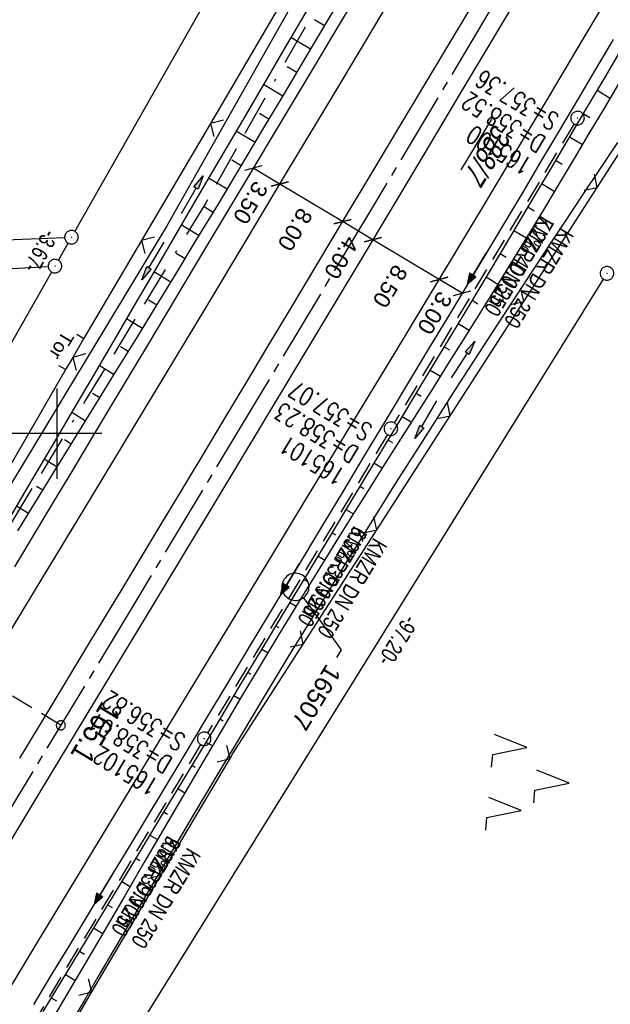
# Model space of a CAD drawing. Extents: x 509601 to 510326, y 459976 to 460916.
# Tile 34 of 39: x 510096 to 510161, y 460637 to 460746. Entities that reach past the tile are written whole.
import ezdxf
from ezdxf import colors
from ezdxf.entities.mleader import LeaderData, LeaderLine
from ezdxf.math import Vec2, Vec3

# ---------------------------------------------------------------- set-up
doc = ezdxf.new("R2010")
doc.units = 0
doc.header["$LTSCALE"] = 10
doc.header["$MEASUREMENT"] = 0
for name, pattern in [('ACAD_ISO16W100', [73, 15, -6.5, 15, -6.5, 15, -7, 1, -7]), ('ACHSE', [5.5, 4, -0.5, 0.5, -0.5]), ('AUSGEZOGEN', [0]), ('LT00', [0]), ('LT17', [0.15, 0.1, -0.05]), ('STRICHLINIE2', [0.375, 0.25, -0.125])]:
    doc.linetypes.add(name, pattern=pattern)
doc.layers.get('0').update_dxf_attribs({"linetype": 'LT00'})
for name, color, linetype in [('--EK_FBR', 1, 'LT00'), ('--EK_Halt-Pfeil', 4, 'LT00'), ('--EK_Haltung', 7, 'STRICHLINIE2'), ('--EK_Haltung-Text', 140, 'LT00'), ('--EK_Schacht-Text', 5, 'LT00'), ('--EK_ST-93-1', 30, 'LT17'), ('--EL_DFK_AB_L', 21, 'LT00'), ('--EL_DFK_AB_P', 7, 'LT00'), ('--EL_Halt-Pfeil', 4, 'LT00'), ('--EL_Haltung', 182, 'STRICHLINIE2'), ('--EL_Haltung-Text', 182, 'LT00'), ('-AX-093', 35, 'ACHSE'), ('-ST-93-1', 250, 'LT00'), ('ABSTAND', 8, 'LT00'), ('BAB-KABEL', 220, 'ACAD_ISO16W100'), ('BEMAßUNG', 255, 'Continuous'), ('DFK_AB_FLNR', 7, 'Continuous'), ('DFK_AB_L', 21, 'LT00'), ('DFK_AB_P', 7, 'LT00'), ('DFK_KATASTER', 250, 'LT00'), ('DFK_NUTZUNG', 250, 'LT00'), ('FESTPKT_TEXT_B', 211, 'LT00'), ('PFEIL', 140, 'AUSGEZOGEN'), ('TOR_TEXT_B', 11, 'Continuous'), ('V109_AFBR_BAB', 250, 'LT00'), ('V109_BOESCH', 250, 'LT00'), ('V109_BOSCHUNG', 250, 'LT00'), ('V109_GRABEN', 250, 'LT00'), ('V109_KA_PRUF', 182, 'LT00'), ('V109_LD_MARK', 250, 'LT00'), ('V109_PKT_AU', 211, 'LT00'), ('V109_RASTER', 250, 'LT00'), ('V109_ZAUN', 40, 'LT00')]:
    doc.layers.add(name, color=color, linetype=linetype)
doc.styles.add('Arial', font='ARIAL.TTF')
doc.styles.add('Beschrift', font='ARIAL.TTF')
doc.styles.add('Haltungsbeschriftung', font='ARIAL.TTF', dxfattribs={"width": 0.75})
doc.styles.add('schachtbeschriftung', font='romans.shx', dxfattribs={"width": 0.75, "height": 2})
doc.styles.get("Standard").update_dxf_attribs({"font": 'ARIAL.TTF'})

# ---------------------------------------------------------------- blocks, each defined once
blk = doc.blocks.new('SYMB0003')
at = {"color": 0, "linetype": 'ByBlock'}
for p, q in [((-0.015712, 0), (0.010166, 0.012015)), ((0, -0.021257), (-0.015712, 0)), ((0.010166, 0.012015), (0, -0.021257))]:
    blk.add_line(p, q, dxfattribs=at)
for points in [[(-0.031395, 0.499013), (-0.093691, 0.491144), (-0.154509, 0.475528), (-0.21289, 0.452414), (-0.267913, 0.422164), (-0.318712, 0.385257), (-0.364484, 0.342274), (-0.404509, 0.293893), (-0.438154, 0.240877), (-0.464888, 0.184062), (-0.484292, 0.124345), (-0.496058, 0.062667), (-0.5, 0)], [(0.5, 0), (0.496057, 0.062667), (0.484292, 0.124345), (0.464888, 0.184062), (0.438153, 0.240877), (0.404509, 0.293893), (0.364484, 0.342274), (0.318712, 0.385257), (0.267913, 0.422164), (0.21289, 0.452414), (0.154509, 0.475528), (0.093691, 0.491144), (0.031395, 0.499013), (-0.031395, 0.499013)], [(-0.5, 0), (-0.496058, -0.062667), (-0.484292, -0.124345), (-0.464888, -0.184062), (-0.438154, -0.240877), (-0.404509, -0.293893), (-0.364485, -0.342274), (-0.318712, -0.385257), (-0.267914, -0.422164), (-0.21289, -0.452414), (-0.154509, -0.475529), (-0.093691, -0.491144), (-0.031395, -0.499014), (0.031395, -0.499014)], [(0.031395, -0.499014), (0.093691, -0.491144), (0.154509, -0.475529), (0.21289, -0.452414), (0.267914, -0.422164), (0.318712, -0.385257), (0.364485, -0.342274), (0.404509, -0.293893), (0.438154, -0.240877), (0.464889, -0.184062), (0.484292, -0.124345), (0.496058, -0.062667), (0.5, 0)]]:
    blk.add_lwpolyline(points, dxfattribs=at)
blk = doc.blocks.new('SYMB7221')
at = {"color": 0, "linetype": 'ByBlock'}
for p, q in [((0, 0.435), (-0.11, 0.065)), ((0.11, 0.065), (0, 0.435)), ((0.25, 0.065), (0.11, 0.065)), ((-0.35, -0.065), (-0.46, -0.435)), ((0.35, -0.065), (0.24, -0.435))]:
    blk.add_line(p, q, dxfattribs=at)
for points in [[(-0.1, -0.435), (-0.24, -0.435), (-0.35, -0.065)], [(0.6, -0.435), (0.46, -0.435), (0.35, -0.065)]]:
    blk.add_lwpolyline(points, dxfattribs=at)
blk = doc.blocks.new('Pfreil3')
at = {"layer": 'PFEIL'}
blk.add_hatch(color=256, dxfattribs=at).paths.add_polyline_path([(-1.55, 0.27), (-1.55, -0.27), (0, 0)])
for p, q in [((-1.55, 0), (-4.83, 0)), ((-1.55, -0.27), (-1.55, 0.27)), ((-1.55, 0.27), (0, 0)), ((0, 0), (-1.55, -0.27))]:
    blk.add_line(p, q, dxfattribs=at)
blk = doc.blocks.new('_None')
blk = doc.blocks.new('_Oblique')
at = {"color": 0, "linetype": 'ByBlock', "lineweight": -2}
blk.add_line((-0.5, -0.5), (0.5, 0.5), dxfattribs=at)
blk = doc.blocks.new('SYMB0024')
at = {"color": 0, "linetype": 'ByBlock'}
for p, q in [((-0.5, 0.5), (0, 0)), ((0, 0), (0.5, 0.5))]:
    blk.add_line(p, q, dxfattribs=at)
blk = doc.blocks.new('SYMB0070')
at = {"color": 0, "linetype": 'ByBlock'}
for p, q in [((-0.5, 0), (0.2, 0)), ((0.5, 0), (0.2, 0.1)), ((0.2, 0.1), (0.2, 0)), ((0.468, 0), (0.21, 0.086)), ((0.21, 0.086), (0.21, -0.086)), ((0.21, -0.086), (0.468, 0)), ((0.22, -0.072), (0.437, 0)), ((0.23, -0.058), (0.405, 0)), ((0.24, -0.045), (0.374, 0)), ((0.342, 0), (0.25, 0.031)), ((0.25, 0.031), (0.25, -0.031)), ((0.25, -0.031), (0.342, 0)), ((0.26, -0.017), (0.31, 0)), ((0.27, -0.003), (0.279, 0))]:
    blk.add_line(p, q, dxfattribs=at)
for points in [[(0.2, 0), (0.2, -0.1), (0.5, 0)], [(0.437, 0), (0.22, 0.072), (0.22, -0.072)], [(0.405, 0), (0.23, 0.058), (0.23, -0.058)], [(0.374, 0), (0.24, 0.045), (0.24, -0.045)], [(0.31, 0), (0.26, 0.017), (0.26, -0.017)], [(0.279, 0), (0.27, 0.003), (0.27, -0.003)]]:
    blk.add_lwpolyline(points, dxfattribs=at)
blk = doc.blocks.new('SYMB2')
at = {"color": 0, "linetype": 'ByBlock', "flags": 128}
for points in [[(-0.031395, 0.499013), (-0.093691, 0.491144), (-0.154509, 0.475528), (-0.21289, 0.452414), (-0.267913, 0.422164), (-0.318712, 0.385257), (-0.364484, 0.342274), (-0.404509, 0.293893), (-0.438154, 0.240877), (-0.464888, 0.184062), (-0.484292, 0.124345), (-0.496058, 0.062667), (-0.5, 0)], [(-0.5, 0), (-0.496058, -0.062667), (-0.484292, -0.124345), (-0.464888, -0.184062), (-0.438154, -0.240877), (-0.404509, -0.293893), (-0.364485, -0.342274), (-0.318712, -0.385257), (-0.267914, -0.422164), (-0.21289, -0.452414), (-0.154509, -0.475529), (-0.093691, -0.491144), (-0.031395, -0.499014), (0.031395, -0.499014)], [(0.5, 0), (0.496057, 0.062667), (0.484292, 0.124345), (0.464888, 0.184062), (0.438153, 0.240877), (0.404509, 0.293893), (0.364484, 0.342274), (0.318712, 0.385257), (0.267913, 0.422164), (0.21289, 0.452414), (0.154509, 0.475528), (0.093691, 0.491144), (0.031395, 0.499013), (-0.031395, 0.499013)], [(0.031395, -0.499014), (0.093691, -0.491144), (0.154509, -0.475529), (0.21289, -0.452414), (0.267914, -0.422164), (0.318712, -0.385257), (0.364485, -0.342274), (0.404509, -0.293893), (0.438154, -0.240877), (0.464889, -0.184062), (0.484292, -0.124345), (0.496058, -0.062667), (0.5, 0)]]:
    blk.add_lwpolyline(points, dxfattribs=at)

msp = doc.modelspace()

# ---------------------------------------------------------------- linework, layer by layer
at = {"layer": '--EK_FBR', "color": 2}
for points in [[(510147.25, 460749.6), (510144.18, 460744.45), (510141.1, 460739.31), (510138.02, 460734.17), (510134.95, 460729.05), (510131.88, 460723.94), (510128.82, 460718.82), (510125.75, 460713.7), (510123.3, 460709.62), (510120.86, 460705.53), (510118.41, 460701.45), (510115.96, 460697.36), (510113.5, 460693.28), (510111.4, 460689.8), (510109.29, 460686.31), (510107.18, 460682.83), (510105.07, 460679.34), (510102.96, 460675.86), (510100.85, 460672.38), (510098.37, 460668.27), (510095.89, 460664.16)], [(510150.72, 460747.83), (510147.65, 460742.69), (510144.58, 460737.54), (510141.51, 460732.4), (510137.4, 460725.53), (510133.28, 460718.66), (510129.16, 460711.8), (510123.04, 460701.63), (510116.92, 460691.47), (510113.76, 460686.25), (510110.61, 460681.04), (510107.45, 460675.82), (510104.3, 460670.6), (510101.19, 460665.47), (510098.09, 460660.34), (510094.98, 460655.21), (510091.87, 460650.08), (510089.4, 460646.01), (510086.93, 460641.94), (510084.45, 460637.87), (510081.98, 460633.81)]]:
    msp.add_lwpolyline(points, dxfattribs=at)
at = {"layer": '--EK_FBR'}
for points in [[(510132.67, 460747.59), (510130.56, 460744.08), (510128.45, 460740.56), (510126.02, 460736.52), (510123.6, 460732.47), (510121.18, 460728.43), (510118.76, 460724.38), (510116.34, 460720.33), (510113.23, 460715.15), (510110.13, 460709.97), (510107.02, 460704.78), (510103.92, 460699.6), (510101.77, 460696.02), (510099.62, 460692.44), (510097.48, 460688.85), (510095.32, 460685.28)], [(510161.51, 460743.53), (510159.53, 460740.2), (510157.56, 460736.87), (510155.58, 460733.54), (510153.6, 460730.21), (510151.62, 460726.88), (510149.53, 460723.38), (510147.43, 460719.88), (510145.33, 460716.38), (510143.22, 460712.88), (510141.11, 460709.38), (510139.01, 460705.88), (510136.52, 460701.75), (510134.03, 460697.61), (510131.55, 460693.48), (510129.06, 460689.34), (510126.57, 460685.2), (510124.04, 460681.01), (510121.51, 460676.81), (510118.98, 460672.62), (510116.46, 460668.42), (510113.93, 460664.23), (510111.86, 460660.8), (510109.8, 460657.37), (510107.73, 460653.94), (510105.66, 460650.51), (510103.59, 460647.09), (510101.52, 460643.66), (510099.47, 460640.31), (510097.42, 460636.95)]]:
    msp.add_lwpolyline(points, dxfattribs=at)
at = {"layer": '--EK_Haltung'}
for p, q in [((510157.19, 460734.22), (510137.32, 460701.19)), ((510136.55, 460699.9), (510116.68, 460666.93)), ((510115.91, 460665.65), (510096.12, 460632.74))]:
    msp.add_line(p, q, dxfattribs=at)
at = {"layer": '--EK_ST-93-1', "ltscale": 2.5}
msp.add_line((510100.45, 460667.78), (510066.21, 460688.48), dxfattribs=at)
at = {"layer": '--EL_DFK_AB_L'}
for p, q in [((510101.99, 460722.35), (510151.04, 460808.57)), ((510100.18, 460719.16), (510101.25, 460721.05)), ((510088.05, 460697.84), (510099.44, 460717.86)), ((510109.92, 460635.8), (510160.43, 460717.07))]:
    msp.add_line(p, q, dxfattribs=at)
at = {"layer": '--EL_Haltung'}
for p, q in [((510157.19, 460734.22), (510137.32, 460701.19)), ((510136.55, 460699.9), (510116.68, 460666.93)), ((510115.91, 460665.65), (510096.12, 460632.74))]:
    msp.add_line(p, q, dxfattribs=at)
at = {"layer": '-AX-093', "ltscale": 0.2}
msp.add_lwpolyline([(510203.88, 460841.48), (510199.27, 460833.6), (510186.46, 460811.81), (510173.6, 460790.03), (510160.71, 460768.28), (510147.77, 460746.56), (510134.8, 460724.85), (510121.79, 460703.17), (510108.74, 460681.51), (510095.66, 460659.87), (510082.55, 460638.25), (510069.4, 460616.65), (510056.23, 460595.07), (510043.02, 460573.51), (510029.79, 460551.96), (510016.52, 460530.43), (510003.24, 460508.92), (509989.92, 460487.42), (509976.58, 460465.94)], dxfattribs=at)
at = {"layer": 'BAB-KABEL', "ltscale": 0.03, "flags": 128}
msp.add_lwpolyline([(510190.69, 460849.49), (510190.02, 460847.77), (510183.49, 460836.65), (510180.01, 460830.87), (510176.15, 460823.97), (510174.5, 460821.68), (510167.06, 460811.48), (510163.85, 460807.73), (510158.7, 460798.44), (510145.59, 460775.75), (510145.51, 460775.62), (510139.55, 460766.25), (510127.89, 460745.69), (510116.48, 460725.5), (510103.19, 460703.69), (510088.77, 460680), (510076.36, 460660.18), (510061.57, 460635.85), (510045.28, 460608.9), (510034.01, 460589.7), (510024.1, 460573.65), (510002.67, 460537.93), (509987.3, 460513.1), (509974.33, 460492.26), (509961.21, 460471.99), (509950.27, 460455.5), (509943.57, 460445.9), (509931.33, 460428.7), (509923.89, 460415.13), (509914.56, 460398.5), (509908.3, 460386.71), (509894.89, 460365.43), (509878.85, 460339.88), (509861.2, 460311.88), (509843.86, 460284.23), (509828.7, 460259.54), (509819.09, 460252.85), (509809.31, 460236.33), (509794.75, 460212.76), (509792.12, 460209.12), (509771.59, 460183.68), (509747.18, 460153.37), (509734.69, 460137.24), (509730.91, 460132.09), (509733.13, 460114.54), (509731.41, 460108.01), (509724.52, 460095.6), (509711.28, 460076.68), (509702.95, 460063.48)], dxfattribs=at)
at = {"layer": 'BEMAßUNG'}
for p, q in [((510124.65, 460727.58), (510121.72, 460729.33)), ((510131.58, 460723.43), (510124.65, 460727.58)), ((510134.94, 460721.42), (510131.58, 460723.43)), ((510142.28, 460717.03), (510134.94, 460721.42)), ((510144.81, 460715.52), (510142.28, 460717.03))]:
    msp.add_line(p, q, dxfattribs=at)
at = {"layer": 'DFK_AB_L'}
for p, q in [((510101.99, 460722.35), (510151.04, 460808.57)), ((510100.18, 460719.16), (510101.25, 460721.05)), ((510088.05, 460697.84), (510099.44, 460717.86)), ((510109.92, 460635.8), (510160.43, 460717.07))]:
    msp.add_line(p, q, dxfattribs=at)
at = {"layer": 'DFK_KATASTER'}
for p, q in [((510082.96, 460720.95), (510100.87, 460721.67)), ((510095.07, 460718.23), (510099.06, 460718.46))]:
    msp.add_line(p, q, dxfattribs=at)
at = {"layer": 'TOR_TEXT_B'}
for p, q in [((510102.23, 460710.98), (510103.01, 460710.53)), ((510100.21, 460707.53), (510100.99, 460707.07))]:
    msp.add_line(p, q, dxfattribs=at)
at = {"layer": 'V109_AFBR_BAB', "color": 0}
for points in [[(510147.25, 460749.6), (510144.18, 460744.45), (510141.1, 460739.31), (510138.02, 460734.17), (510134.95, 460729.05), (510131.88, 460723.94), (510128.82, 460718.82), (510125.75, 460713.7), (510123.3, 460709.62), (510120.86, 460705.53), (510118.41, 460701.45), (510115.96, 460697.36), (510113.5, 460693.28), (510111.4, 460689.8), (510109.29, 460686.31), (510107.18, 460682.83), (510105.07, 460679.34), (510102.96, 460675.86), (510100.85, 460672.38), (510098.37, 460668.27), (510095.89, 460664.16)], [(510150.72, 460747.83), (510147.65, 460742.69), (510144.58, 460737.54), (510141.51, 460732.4), (510137.4, 460725.53), (510133.28, 460718.66), (510129.16, 460711.8), (510123.04, 460701.63), (510116.92, 460691.47), (510113.76, 460686.25), (510110.61, 460681.04), (510107.45, 460675.82), (510104.3, 460670.6), (510101.19, 460665.47), (510098.09, 460660.34), (510094.98, 460655.21), (510091.87, 460650.08), (510089.4, 460646.01), (510086.93, 460641.94), (510084.45, 460637.87), (510081.98, 460633.81)]]:
    msp.add_lwpolyline(points, dxfattribs=at)
at = {"layer": 'V109_AFBR_BAB'}
for points in [[(510132.67, 460747.59), (510130.56, 460744.08), (510128.45, 460740.56), (510126.02, 460736.52), (510123.6, 460732.47), (510121.18, 460728.43), (510118.76, 460724.38), (510116.34, 460720.33), (510113.23, 460715.15), (510110.13, 460709.97), (510107.02, 460704.78), (510103.92, 460699.6), (510101.77, 460696.02), (510099.62, 460692.44), (510097.48, 460688.85), (510095.32, 460685.28)], [(510161.51, 460743.53), (510159.53, 460740.2), (510157.56, 460736.87), (510155.58, 460733.54), (510153.6, 460730.21), (510151.62, 460726.88), (510149.53, 460723.38), (510147.43, 460719.88), (510145.33, 460716.38), (510143.22, 460712.88), (510141.11, 460709.38), (510139.01, 460705.88), (510136.52, 460701.75), (510134.03, 460697.61), (510131.55, 460693.48), (510129.06, 460689.34), (510126.57, 460685.2), (510124.04, 460681.01), (510121.51, 460676.81), (510118.98, 460672.62), (510116.46, 460668.42), (510113.93, 460664.23), (510111.86, 460660.8), (510109.8, 460657.37), (510107.73, 460653.94), (510105.66, 460650.51), (510103.59, 460647.09), (510101.52, 460643.66), (510099.47, 460640.31), (510097.42, 460636.95)]]:
    msp.add_lwpolyline(points, dxfattribs=at)
at = {"layer": 'V109_BOESCH'}
for points in [[(510095.7, 460689.26), (510097.88, 460692.8), (510100.06, 460696.35), (510102.25, 460699.89), (510104.44, 460703.43), (510106.62, 460706.98), (510108.81, 460710.52), (510110.98, 460714.07), (510113.16, 460717.63), (510115.32, 460721.18), (510117.79, 460725.26), (510120.25, 460729.34), (510122.69, 460733.43), (510125.14, 460737.52), (510127.57, 460741.62), (510130, 460745.72), (510132.42, 460749.82)], [(510162.62, 460742.83), (510160.65, 460739.51), (510158.69, 460736.19), (510156.73, 460732.87), (510154.76, 460729.55), (510152.79, 460726.23), (510150.28, 460722.01), (510147.75, 460717.79), (510145.22, 460713.58), (510142.69, 460709.37), (510140.15, 460705.16), (510137.66, 460701.05), (510135.18, 460696.94), (510132.7, 460692.83), (510130.22, 460688.72), (510127.74, 460684.61), (510125.19, 460680.39), (510122.65, 460676.17), (510120.11, 460671.95), (510117.57, 460667.73), (510115.03, 460663.51), (510111.92, 460658.36), (510108.8, 460653.21), (510105.68, 460648.06), (510102.56, 460642.91), (510098.47, 460636.15)]]:
    msp.add_lwpolyline(points, dxfattribs=at)
at = {"layer": 'V109_BOSCHUNG'}
for p, q in [((510129.61, 460745.05), (510128.5, 460745.7)), ((510128.07, 460742.47), (510125.89, 460743.76)), ((510126.54, 460739.88), (510125.46, 460740.53)), ((510125, 460737.3), (510122.86, 460738.59)), ((510159.73, 460737.95), (510161.17, 460737.08)), ((510123.47, 460734.72), (510122.41, 460735.36)), ((510158.2, 460735.36), (510158.92, 460734.93)), ((510121.93, 460732.15), (510119.83, 460733.41)), ((510156.67, 460732.78), (510158.11, 460731.93)), ((510120.39, 460729.57), (510119.35, 460730.2)), ((510155.15, 460730.2), (510155.86, 460729.77)), ((510118.84, 460727), (510116.79, 460728.24)), ((510153.62, 460727.62), (510155.03, 460726.77)), ((510117.29, 460724.43), (510116.28, 460725.04)), ((510152.08, 460725.04), (510152.78, 460724.62)), ((510115.74, 460721.87), (510113.76, 460723.06)), ((510150.55, 460722.46), (510151.93, 460721.64)), ((510114.18, 460719.3), (510113.21, 460719.89)), ((510149.01, 460719.89), (510149.68, 460719.49)), ((510112.62, 460716.74), (510110.73, 460717.88)), ((510147.46, 460717.32), (510148.78, 460716.53)), ((510111.05, 460714.18), (510110.13, 460714.74)), ((510145.92, 460714.74), (510146.56, 460714.36)), ((510109.48, 460711.63), (510107.7, 460712.7)), ((510144.37, 460712.17), (510145.61, 460711.44)), ((510107.91, 460709.06), (510107.05, 460709.59)), ((510142.83, 460709.6), (510143.42, 460709.25)), ((510106.33, 460706.51), (510104.68, 460707.53)), ((510141.28, 460707.03), (510142.41, 460706.36)), ((510104.75, 460703.95), (510103.96, 460704.45)), ((510139.73, 460704.47), (510140.27, 460704.14)), ((510103.18, 460701.39), (510101.65, 460702.35)), ((510138.18, 460701.9), (510139.2, 460701.29)), ((510101.6, 460698.84), (510100.87, 460699.3)), ((510136.62, 460699.33), (510137.11, 460699.04)), ((510100.03, 460696.29), (510098.61, 460697.18)), ((510135.07, 460696.76), (510135.99, 460696.21)), ((510098.46, 460693.74), (510097.77, 460694.16)), ((510133.52, 460694.19), (510133.96, 460693.93)), ((510096.89, 460691.19), (510095.56, 460692)), ((510131.97, 460691.63), (510132.79, 460691.14)), ((510130.42, 460689.06), (510130.81, 460688.82)), ((510128.87, 460686.49), (510129.62, 460686.04)), ((510127.32, 460683.92), (510127.68, 460683.7)), ((510125.77, 460681.35), (510126.47, 460680.93)), ((510124.23, 460678.78), (510124.57, 460678.58)), ((510122.68, 460676.21), (510123.36, 460675.8)), ((510121.13, 460673.64), (510121.47, 460673.44)), ((510119.58, 460671.07), (510120.27, 460670.66)), ((510118.03, 460668.5), (510118.38, 460668.29)), ((510116.49, 460665.93), (510117.21, 460665.5)), ((510114.94, 460663.36), (510115.31, 460663.14)), ((510113.39, 460660.79), (510114.16, 460660.33)), ((510111.84, 460658.22), (510112.24, 460657.98)), ((510110.28, 460655.66), (510111.13, 460655.15)), ((510108.73, 460653.09), (510109.17, 460652.83)), ((510107.18, 460650.52), (510108.11, 460649.97)), ((510105.62, 460647.96), (510106.11, 460647.67)), ((510104.07, 460645.39), (510105.09, 460644.78)), ((510102.51, 460642.83), (510103.05, 460642.51)), ((510100.96, 460640.26), (510102.06, 460639.6)), ((510099.4, 460637.69), (510099.97, 460637.36))]:
    msp.add_line(p, q, dxfattribs=at)
at = {"layer": 'V109_GRABEN'}
for points in [[(510177.41, 460846.35), (510177.79, 460846.22), (510178.15, 460846.09), (510178.47, 460845.94), (510178.73, 460845.77), (510178.91, 460845.56), (510179, 460845.31), (510178.99, 460845.08), (510178.93, 460844.84), (510178.84, 460844.59), (510178.73, 460844.36), (510160.31, 460807.3), (510135.77, 460764.67), (510112.13, 460722.88), (510086.3, 460680.21)], [(510127.79, 460747.01), (510125.37, 460742.87), (510122.95, 460738.74), (510120.53, 460734.61), (510118.1, 460730.47), (510115.68, 460726.34), (510113.26, 460722.21), (510110.98, 460718.3), (510108.69, 460714.4), (510106.41, 460710.49), (510104.13, 460706.59), (510101.84, 460702.69), (510099.55, 460698.79), (510097.26, 460694.89), (510094.96, 460690.99)], [(510162.1, 460738.65), (510160.47, 460735.9), (510158.84, 460733.15), (510157.2, 460730.4), (510155.56, 460727.65), (510153.91, 460724.91), (510152.25, 460722.18), (510150.5, 460719.31), (510148.74, 460716.45), (510146.96, 460713.6), (510145.18, 460710.76), (510143.39, 460707.92), (510141.6, 460705.08), (510139.8, 460702.24), (510138.01, 460699.41), (510136.21, 460696.57), (510134.42, 460693.73), (510132.64, 460690.89), (510130.86, 460688.04), (510129.09, 460685.19), (510126.88, 460681.6), (510124.68, 460678), (510122.5, 460674.39), (510120.33, 460670.77), (510118.18, 460667.14), (510116.03, 460663.51), (510113.89, 460659.88), (510111.76, 460656.24), (510109.63, 460652.59), (510107.51, 460648.94), (510105.39, 460645.3), (510103.27, 460641.65), (510101.39, 460638.47), (510099.51, 460635.29)], [(510161.98, 460732.18), (510160.06, 460729.28), (510158.14, 460726.39), (510156.22, 460723.49), (510154.3, 460720.59), (510150.89, 460715.4), (510147.5, 460710.2), (510144.13, 460704.99), (510140.79, 460699.77), (510137.46, 460694.53), (510134.16, 460689.27), (510130.88, 460684), (510128.22, 460679.66), (510125.56, 460675.32), (510122.92, 460670.96), (510120.3, 460666.59), (510117.68, 460662.22), (510115.08, 460657.84), (510112.49, 460653.46), (510109.9, 460649.07), (510107.31, 460644.68), (510104.73, 460640.29), (510103.05, 460637.41), (510101.37, 460634.54)]]:
    msp.add_lwpolyline(points, dxfattribs=at)
at = {"layer": 'V109_LD_MARK'}
for points in [[(510138.75, 460751.16), (510134.3, 460743.7), (510129.85, 460736.25), (510125.38, 460728.8), (510120.91, 460721.35), (510116.43, 460713.91), (510111.94, 460706.47), (510107.45, 460699.03), (510102.96, 460691.6), (510098.46, 460684.17), (510093.96, 460676.74), (510087.73, 460666.45), (510081.49, 460656.16), (510075.24, 460645.87), (510068.99, 460635.59)], [(510092.74, 460635.37), (510097.94, 460643.93), (510103.13, 460652.48), (510108.32, 460661.04), (510113.51, 460669.6), (510118.7, 460678.15), (510123.89, 460686.7), (510127.26, 460692.25), (510130.62, 460697.8), (510133.99, 460703.35), (510137.36, 460708.9), (510140.72, 460714.45), (510144.07, 460720.01), (510147.42, 460725.57), (510150.76, 460731.14), (510154.09, 460736.71), (510157.41, 460742.29), (510160.73, 460747.87)]]:
    msp.add_lwpolyline(points, dxfattribs=at)
at = {"layer": 'V109_RASTER'}
for p, q in [((510100, 460705), (510100, 460695)), ((510105, 460700), (510095, 460700))]:
    msp.add_line(p, q, dxfattribs=at)
at = {"layer": 'V109_ZAUN'}
for p, q in [((510159.75, 460727.21), (510167.87, 460739.82)), ((510116.98, 460734.27), (510109.36, 460721.35)), ((510151.62, 460714.59), (510159.75, 460727.21)), ((510143.5, 460701.98), (510151.62, 460714.59)), ((510135.38, 460689.37), (510143.5, 460701.98)), ((510127.26, 460676.76), (510135.38, 460689.37)), ((510111.52, 460651.23), (510119.16, 460664.13)), ((510103.88, 460638.32), (510111.52, 460651.23)), ((510096.24, 460625.41), (510103.88, 460638.32))]:
    msp.add_line(p, q, dxfattribs=at)
for points in [[(510124.6, 460747.2), (510124.38, 460746.81), (510116.98, 460734.27)], [(510109.36, 460721.35), (510102.96, 460710.49), (510101.76, 460708.42)], [(510101.76, 460708.42), (510101.05, 460707.18), (510094.25, 460695.44)], [(510119.16, 460664.13), (510119.47, 460664.66), (510127.26, 460676.76)]]:
    msp.add_lwpolyline(points, dxfattribs=at)

# ---------------------------------------------------------------- block references
at = {"layer": '--EK_Halt-Pfeil', "yscale": 4, "zscale": 4}
for p, xscale, rotation in [((510146.4, 460718.22), 4.000000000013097, 238.9722900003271), ((510125.76, 460683.93), 4.000000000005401, 238.9284999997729), ((510105.16, 460649.71), 4.000000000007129, 238.9832499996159)]:
    msp.add_blockref('SYMB0070', p, dxfattribs=dict(at, xscale=xscale, rotation=rotation))
at = {"layer": '--EL_DFK_AB_P', "xscale": 1.500000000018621, "yscale": 1.5, "zscale": 1.5, "rotation": 264.7377099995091}
for p in [(510101.62, 460721.7), (510099.81, 460718.51), (510160.83, 460717.71)]:
    msp.add_blockref('SYMB0003', p, dxfattribs=at)
at = {"layer": '--EL_Halt-Pfeil', "yscale": 4, "zscale": 4}
for p, xscale, rotation in [((510146.4, 460718.22), 4.000000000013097, 238.9722900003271), ((510125.76, 460683.93), 4.000000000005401, 238.9284999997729), ((510105.16, 460649.71), 4.000000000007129, 238.9832499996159)]:
    msp.add_blockref('SYMB0070', p, dxfattribs=dict(at, xscale=xscale, rotation=rotation))
at = {"layer": '-ST-93-1', "rotation": 274.1956499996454}
msp.add_blockref('SYMB2', (510100.45, 460667.78), dxfattribs=at)
at = {"layer": 'BEMAßUNG', "xscale": 1.4, "yscale": 1.4, "zscale": 1.4}
for p, rotation in [((510121.72, 460729.33), 149.1212626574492), ((510124.65, 460727.58), 149.121262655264), ((510124.65, 460727.58), 329.1212626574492), ((510131.58, 460723.43), 149.1212626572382), ((510131.58, 460723.43), 329.121262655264), ((510134.94, 460721.42), 149.121262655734), ((510134.94, 460721.42), 329.1212626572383), ((510142.28, 460717.03), 149.1212626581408), ((510142.28, 460717.03), 329.121262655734), ((510144.81, 460715.52), 329.1212626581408)]:
    msp.add_blockref('_Oblique', p, dxfattribs=dict(at, rotation=rotation))
at = {"layer": 'DFK_AB_P', "xscale": 1.500000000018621, "yscale": 1.5, "zscale": 1.5, "rotation": 264.7377099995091}
for p in [(510101.62, 460721.7), (510099.81, 460718.51), (510160.83, 460717.71)]:
    msp.add_blockref('SYMB0003', p, dxfattribs=at)
at = {"layer": 'DFK_NUTZUNG', "xscale": 10.00000000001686, "yscale": 10, "zscale": 10, "rotation": 264.7377100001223}
msp.add_blockref('SYMB7221', (510152.31, 460661.78), dxfattribs=at)
at = {"layer": 'PFEIL'}
for p, rotation in [((510116.17, 460728.49), 60.14319216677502), ((510109.41, 460716.99), 239.55168052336), ((510146.23, 460710.2), 56.89578836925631), ((510139.58, 460699.46), 239.5879512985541)]:
    msp.add_blockref('Pfreil3', p, dxfattribs=dict(at, rotation=rotation))
at = {"layer": 'V109_KA_PRUF', "xscale": 1.500000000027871, "yscale": 1.5, "zscale": 1.5, "rotation": 238.730399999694}
for p in [(510157.58, 460734.86), (510136.94, 460700.54), (510116.3, 460666.29)]:
    msp.add_blockref('SYMB0003', p, dxfattribs=at)
at = {"layer": 'V109_PKT_AU', "xscale": 2.999999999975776, "yscale": 3, "zscale": 3, "rotation": 238.7304000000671}
msp.add_blockref('SYMB0003', (510126.39, 460683.08), dxfattribs=at)
at = {"layer": 'V109_ZAUN', "yscale": 2.099999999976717, "zscale": 2.1}
for p, xscale, rotation in [((510116.98, 460734.27), 2.100000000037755, 239.4612899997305), ((510159.75, 460727.21), 2.099999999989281, 57.22296999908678), ((510109.36, 460721.35), 2.100000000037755, 239.4612899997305), ((510151.62, 460714.59), 2.099999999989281, 57.22296999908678), ((510101.76, 460708.42), 2.09999999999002, 240.104899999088), ((510143.5, 460701.98), 2.099999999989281, 57.22296999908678), ((510135.38, 460689.37), 2.099999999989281, 57.22296999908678), ((510127.26, 460676.76), 2.099999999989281, 57.22296999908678), ((510119.16, 460664.13), 2.099999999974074, 59.3738699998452), ((510111.52, 460651.23), 2.099999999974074, 59.3738699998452), ((510103.88, 460638.32), 2.099999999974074, 59.3738699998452)]:
    msp.add_blockref('SYMB0024', p, dxfattribs=dict(at, xscale=xscale, rotation=rotation))

# ---------------------------------------------------------------- texts
at = {"layer": '--EK_Haltung-Text', "style": 'Haltungsbeschriftung', "width": 0.75}
for s, rotation, p in [('7.2‰ 40.05m', -121.0277, (510153.51, 460724.21)), ('KMZR DN 250', -121.0277, (510155.7, 460722.89)), ('6.3‰ 39.99m', -121.0715, (510132.87, 460689.92)), ('KMZR DN 250', -121.0715, (510135.06, 460688.6)), ('9.8‰ 39.90m', -121.0168, (510112.26, 460655.7)), ('KMZR DN 250', -121.0168, (510114.46, 460654.38))]:
    msp.add_text(s, height=1.8, rotation=rotation, dxfattribs=at).set_placement(p)
at = {"layer": '--EK_Schacht-Text', "style": 'schachtbeschriftung', "width": 0.75}
for s, rotation, p in [('S=357.36', -211.0277, (510155.69, 460735.12)), ('D=358.52', -211.0277, (510154.21, 460732.65)), ('165100', -211.0277, (510152.72, 460730.18)), ('S=357.07', -211.0715, (510135.05, 460700.8)), ('D=358.23', -211.0715, (510133.56, 460698.34)), ('165101', -211.0715, (510132.08, 460695.87)), ('S=356.82', -211.0168, (510114.41, 460666.55)), ('D=358.01', -211.0168, (510112.93, 460664.08)), ('165102', -211.0168, (510111.44, 460661.61))]:
    msp.add_text(s, height=2, rotation=rotation, dxfattribs=at).set_placement(p)
at = {"layer": '--EL_Haltung-Text', "style": 'Haltungsbeschriftung', "width": 0.75}
for rotation, p in [(-121.0277, (510153.51, 460724.21)), (-121.0715, (510132.87, 460689.92)), (-121.0168, (510112.26, 460655.7))]:
    msp.add_text('KMZR DN 250', height=1.8, rotation=rotation, dxfattribs=at).set_placement(p)
at = {"layer": '-ST-93-1', "style": 'Beschrift', "width": 0.8}
msp.add_text('  165.1', height=2.5, rotation=-121.1617, dxfattribs=at).set_placement((510105.86, 460671.89))
at = {"layer": 'ABSTAND', "width": 0.75}
for s, rotation, p in [(' -3.67-', -119.5699, (510098.94, 460723.17)), (' -97.20-', -121.8618, (510138.82, 460680.54))]:
    msp.add_text(s, height=1.8, rotation=rotation, dxfattribs=at).set_placement(p)
at = {"layer": 'BEMAßUNG', "char_height": 1.8, "attachment_point": 5, "rotation": 239.1213, "style": 'Arial'}
for s, insert in [('\\A1;3.50', (510121.42, 460725.51)), ('\\A1;8.00', (510126.35, 460722.55)), ('\\A1;4.00', (510131.48, 460719.45)), ('\\A1;8.50', (510136.85, 460716.28)), ('\\A1;3.00', (510141.79, 460713.33))]:
    msp.add_mtext(s, dxfattribs=dict(at, insert=insert))
at = {"layer": 'DFK_AB_FLNR', "oblique": 13.754, "width": 0.75}
msp.add_text('%%U388/7', height=2.5, rotation=238.7304, dxfattribs=at).set_placement((510148.42, 460734.39))
at = {"layer": 'TOR_TEXT_B', "insert": (510100.68, 460711.48), "char_height": 1.5, "attachment_point": 7, "rotation": 238.7304, "style": 'Beschrift'}
msp.add_mtext('Tor', dxfattribs=at)

# ---------------------------------------------------------------- leaders
at = {"layer": 'FESTPKT_TEXT_B'}
ml = msp.add_multileader_mtext('Standard', dxfattribs=at)
ml.set_content('{\\H0.09x;\\P\\H11.111x; 16507 \\~\\P\\H0.09x;   }', color=256)
ml.set_leader_properties(color=256, linetype='ByLayer', lineweight=-1)
ml.set_arrow_properties(name='NONE')
ml.build(insert=Vec2(0, 0))
ml.multileader.update_dxf_attribs({"has_text_frame": 1, "text_left_attachment_type": 2, "text_right_attachment_type": 2, "dogleg_length": 1, "arrow_head_size": 0.18})
ctx = ml.context
ctx.base_point, ctx.char_height, ctx.arrow_head_size, ctx.landing_gap_size, ctx.plane_origin, ctx.plane_x_axis, ctx.plane_y_axis = Vec3(510130.94, 460675.28), 2, 0.18, 0.3, Vec3(510126.14, 460682.96), Vec3(-0.519066, -0.854734), Vec3(0.854734, -0.519066)
ctx.left_attachment, ctx.right_attachment = 2, 2
notes = []
notes.append((ctx, [(0, (1, 1, 0), (510131.46, 460676.13), (-0.519066, -0.854734), 1, [(0, [(510127.27, 460681.88)], 0, [])])]))
ctx.mtext.insert, ctx.mtext.text_direction, ctx.mtext.rotation, ctx.mtext.line_spacing_factor, ctx.mtext.flow_direction = Vec3(510132.14, 460674.2), Vec3(-0.519066, -0.854734), -0.519447, 0.7, 5
for ctx, leaders in notes:
    for number, flags, end, landing, length, lines in leaders:
        leader = LeaderData()
        leader.index, (leader.has_last_leader_line, leader.has_dogleg_vector, leader.attachment_direction) = number, flags
        leader.last_leader_point, leader.dogleg_vector, leader.dogleg_length = Vec3(end), Vec3(landing), length
        for number, points, colour, breaks in lines:
            line = LeaderLine()
            line.index, line.vertices, line.color, line.breaks = number, Vec3.list(points), colors.encode_raw_color(colour), breaks
            leader.lines.append(line)
        ctx.leaders.append(leader)

doc.saveas('drawing.dxf')
